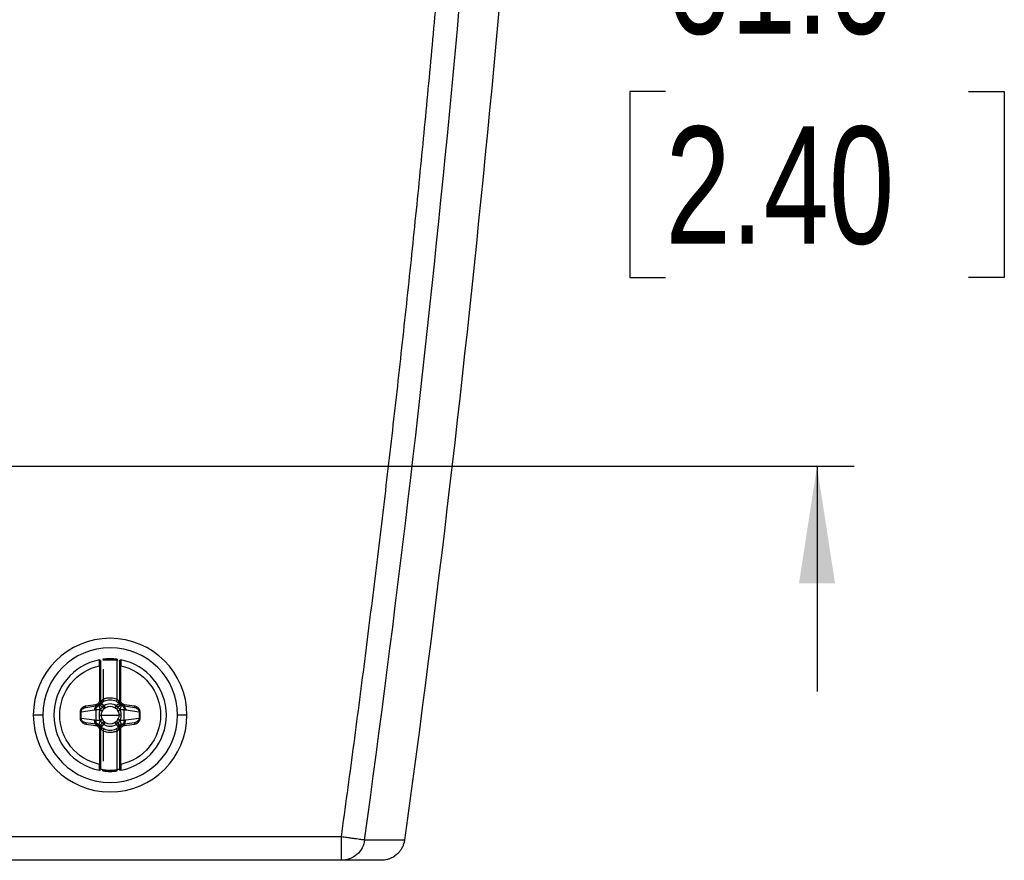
# Model space of a CAD drawing. Header units: millimetres. Extents: x 0 to 1118, y 0 to 864.
# Tile 24 of 48: x 601 to 685, y 192 to 264. Entities that reach past the tile are written whole.
import ezdxf

# ---------------------------------------------------------------- set-up
doc = ezdxf.new("R2010")
doc.units = ezdxf.units.MM
doc.layers.add('DIMENSIONS', color=140, linetype='Continuous', lineweight=25)
doc.styles.add('SLDTEXTSTYLE0', font='TXT', dxfattribs={"width": 0.75})
doc.dimstyles.new('SLDDIMSTYLE3', dxfattribs={"dimtxt": 10, "dimasz": 10, "dimexe": 0, "dimexo": 0.0625, "dimgap": 2.5, "dimtad": 0, "dimtih": 1, "dimtoh": 1, "dimdec": 1, "dimrnd": 1e-09, "dimzin": 4, "dimdsep": 46, "dimtxsty": 'SLDTEXTSTYLE0', "dimsah": 1, "dimcen": 0.09, "dimadec": 0, "dimazin": 1, "dimtfac": 1, "dimtdec": 1, "dimtmove": 0, "dimatfit": 0, "dimfxl": 0, "dimfrac": 2, "dimtolj": 1, "dimtzin": 12, "dimarcsym": 0})

# ---------------------------------------------------------------- blocks, each defined once
blk = doc.blocks.new('_D_16')
at = {"layer": 'DIMENSIONS'}
for p, q in [((668.762, 286.866), (668.762, 306.097)), ((578.018, 286.866), (671.937, 286.866)), ((655.831, 257.839), (652.785, 257.839)), ((652.785, 257.839), (652.785, 241.964)), ((681.693, 257.839), (684.739, 257.839)), ((684.739, 257.839), (684.739, 241.964)), ((652.785, 241.964), (655.831, 241.964)), ((684.739, 241.964), (681.693, 241.964)), ((575.478, 225.866), (671.937, 225.866)), ((668.762, 225.866), (668.762, 206.636))]:
    blk.add_line(p, q, dxfattribs=at)
for points in [[(668.762, 286.866), (670.3, 296.866), (667.224, 296.866)], [(668.762, 225.866), (667.224, 215.866), (670.3, 215.866)]]:
    blk.add_solid(points, dxfattribs=at)
at = {"layer": 'DIMENSIONS', "char_height": 10, "attachment_point": 1, "style": 'SLDTEXTSTYLE0'}
for s, insert in [('61.0', (655.831, 272.76)), ('2.40', (655.831, 254.854))]:
    blk.add_mtext(s, dxfattribs=dict(at, insert=insert))

msp = doc.modelspace()

# ---------------------------------------------------------------- linework, layer by layer
for p, q in [((607.846, 209.397), (607.858, 209.298)), ((609.058, 205.995), (609.058, 209.298)), ((607.558, 208.841), (607.558, 205.901)), ((607.658, 205.901), (607.658, 208.841)), ((607.858, 208.554), (607.858, 205.995)), ((609.258, 208.841), (609.258, 205.901)), ((609.358, 205.901), (609.358, 208.841)), ((607.658, 205.736), (607.658, 205.901)), ((609.258, 205.901), (609.358, 205.901)), ((609.258, 205.901), (609.258, 205.736)), ((607.121, 205.047), (605.985, 204.887)), ((606.239, 205.252), (606.39, 205.299)), ((607.223, 205.515), (606.377, 205.396)), ((606.391, 205.297), (606.377, 205.396)), ((606.391, 205.297), (607.237, 205.416)), ((607.237, 205.416), (607.223, 205.515)), ((607.237, 205.416), (607.428, 205.443)), ((607.25, 205.074), (607.25, 204.199)), ((607.641, 205.593), (607.641, 205.593)), ((607.71, 205.681), (607.698, 205.672)), ((609.246, 205.65), (609.235, 205.66)), ((609.27, 205.611), (609.27, 205.611)), ((609.489, 205.443), (609.68, 205.416)), ((609.667, 204.199), (609.667, 205.074)), ((609.68, 205.416), (609.694, 205.515)), ((609.68, 205.416), (610.526, 205.297)), ((610.54, 205.396), (609.694, 205.515)), ((610.931, 204.887), (609.796, 205.047)), ((610.526, 205.297), (610.54, 205.396)), ((610.526, 205.299), (610.678, 205.252)), ((602.708, 204.636), (601.905, 204.636)), ((605.985, 204.887), (605.895, 204.887)), ((605.895, 204.887), (605.895, 204.385)), ((605.985, 204.385), (605.985, 204.887)), ((605.985, 204.385), (607.121, 204.226)), ((607.702, 204.636), (608.458, 204.636)), ((608.458, 204.636), (609.215, 204.636)), ((609.796, 204.226), (610.931, 204.385)), ((610.931, 204.887), (610.931, 204.385)), ((610.931, 204.385), (611.022, 204.385)), ((611.022, 204.385), (611.022, 204.887)), ((615.011, 204.636), (614.208, 204.636)), ((606.39, 203.974), (606.239, 204.021)), ((606.391, 203.976), (606.377, 203.877)), ((606.377, 203.877), (607.223, 203.758)), ((607.237, 203.857), (606.391, 203.976)), ((607.237, 203.857), (607.223, 203.758)), ((607.428, 203.83), (607.237, 203.857)), ((607.558, 203.371), (607.558, 200.432)), ((607.658, 203.371), (607.558, 203.371)), ((607.647, 203.662), (607.647, 203.662)), ((607.658, 203.371), (607.658, 203.537)), ((607.658, 200.432), (607.658, 203.371)), ((607.671, 203.622), (607.682, 203.612)), ((607.858, 203.278), (607.858, 200.719)), ((609.058, 199.975), (609.058, 203.278)), ((609.207, 203.592), (609.218, 203.601)), ((609.258, 203.537), (609.258, 203.371)), ((609.258, 203.371), (609.258, 200.432)), ((609.276, 203.68), (609.276, 203.679)), ((609.358, 200.432), (609.358, 203.371)), ((609.68, 203.857), (609.489, 203.83)), ((610.526, 203.976), (609.68, 203.857)), ((609.68, 203.857), (609.694, 203.758)), ((609.694, 203.758), (610.54, 203.877)), ((610.678, 204.021), (610.526, 203.974)), ((610.526, 203.976), (610.54, 203.877)), ((609.071, 199.876), (609.058, 199.975)), ((628.188, 194.248), (599.582, 194.248)), ((628.188, 192.834), (628.188, 194.248)), ((633.573, 193.975), (630.166, 193.975)), ((628.188, 192.248), (628.188, 192.834)), ((628.188, 192.248), (599.53, 192.248)), ((631.589, 192.248), (628.188, 192.248))]:
    msp.add_line(p, q)
at = {"flags": 128}
msp.add_lwpolyline([(607.933, 203.837), (607.949, 203.862), (607.965, 203.886), (607.98, 203.909), (607.995, 203.932), (608.01, 203.954), (608.023, 203.975), (608.036, 203.995), (608.049, 204.013)], dxfattribs=at)
for centre, radius, start, end in [((608.458, 204.636), 6.553, 0, 180), ((608.458, 204.636), 5.75, 0, 180), ((608.458, 204.636), 4.8, 101.03971, 180), ((608.458, 204.636), 4.8, 82.66563, 97.33437), ((608.458, 204.636), 4.8, 0, 78.96029), ((608.458, 204.636), 1.285, 66.17222, 113.82504), ((607.497, 205.073), 0.377, 100.54116, 183.93083), ((604.483, 199.257), 6.587, 59.83428, 62.00771), ((608.458, 204.636), 0.746, 56.66652, 123.04078), ((612.433, 199.257), 6.587, 117.99226, 120.1657), ((608.458, 204.636), 6.553, 180, 0), ((608.458, 204.636), 5.75, 180, 0), ((608.458, 204.636), 4.8, 180, 258.96029), ((604.483, 210.015), 6.587, 297.99226, 300.1657), ((612.433, 210.015), 6.587, 239.83428, 242.00771), ((608.458, 204.636), 4.8, 281.03971, 0), ((609.42, 204.2), 0.377, 280.54116, 3.93083), ((608.458, 204.636), 1.285, 246.17295, 293.82524), ((608.458, 204.636), 0.746, 236.66652, 303.04078), ((608.458, 204.636), 4.8, 262.66563, 277.33437)]:
    msp.add_arc(centre, radius, start, end)
for points, knots in [([(645.268, 314.975), (644.137, 294.739), (642.596, 274.528), (638.697, 234.181), (636.339, 214.054), (633.573, 193.975)], [0, 0, 0, 0, 0.5, 0.5, 1, 1, 1, 1]), ([(628.188, 194.248), (628.359, 195.497), (628.702, 197.994), (629.204, 201.741), (629.698, 205.488), (630.181, 209.237), (630.656, 212.987), (631.121, 216.737), (631.576, 220.489), (632.022, 224.242), (632.458, 227.995), (632.885, 231.749), (633.302, 235.505), (633.709, 239.261), (634.108, 243.018), (634.496, 246.776), (634.876, 250.535), (635.245, 254.295), (635.605, 258.056), (635.956, 261.818), (636.297, 265.581), (636.629, 269.345), (636.951, 273.109), (637.263, 276.875), (637.567, 280.642), (637.86, 284.409), (638.144, 288.177), (638.419, 291.947), (638.684, 295.717), (638.939, 299.488), (639.185, 303.261), (639.422, 307.034), (639.572, 309.55), (639.647, 310.808)], [0, 0, 0, 0, 0.0322728, 0.0645426, 0.0968097, 0.1290742, 0.1613364, 0.1935963, 0.2258544, 0.2581107, 0.2903655, 0.3226189, 0.3548712, 0.3871226, 0.4193733, 0.4516235, 0.4838734, 0.5161232, 0.5483732, 0.5806234, 0.6128742, 0.6451257, 0.6773782, 0.7096318, 0.7418868, 0.7741433, 0.8064016, 0.8386618, 0.8709243, 0.9031891, 0.9354565, 0.9677268, 1, 1, 1, 1]), ([(607.539, 209.347), (607.568, 209.353), (607.599, 209.345), (607.645, 209.308), (607.658, 209.279), (607.658, 209.249)], [0, 0, 0, 0, 0.5, 0.5, 1, 1, 1, 1]), ([(607.558, 208.841), (607.557, 208.863), (607.556, 208.906), (607.553, 208.968), (607.551, 209.025), (607.549, 209.077), (607.547, 209.123), (607.546, 209.165), (607.544, 209.222), (607.541, 209.286), (607.54, 209.338), (607.539, 209.344), (607.539, 209.347)], [0, 0, 0, 0, 0.08321, 0.162752, 0.23862, 0.310809, 0.379318, 0.444147, 0.505297, 0.673596, 0.838421, 1, 1, 1, 1]), ([(607.658, 208.841), (607.658, 208.947), (607.658, 209.053), (607.658, 209.204), (607.658, 209.249), (607.658, 209.249)], [0, 0, 0, 0, 0.5, 0.5, 1, 1, 1, 1]), ([(609.058, 209.298), (608.992, 209.306), (608.859, 209.321), (608.659, 209.333), (608.458, 209.338), (608.258, 209.333), (608.058, 209.321), (607.925, 209.306), (607.858, 209.298)], [0, 0, 0, 0, 0.167175, 0.33374, 0.5, 0.66626, 0.832825, 1, 1, 1, 1]), ([(609.071, 209.397), (609.071, 209.397), (609.07, 209.386), (609.065, 209.347), (609.061, 209.32), (609.058, 209.298)], [0, 0, 0, 0, 0.5, 0.5, 1, 1, 1, 1]), ([(609.258, 209.249), (609.258, 209.279), (609.272, 209.308), (609.317, 209.345), (609.349, 209.353), (609.378, 209.347)], [0, 0, 0, 0, 0.5, 0.5, 1, 1, 1, 1]), ([(609.258, 209.249), (609.258, 209.249), (609.258, 209.204), (609.258, 209.053), (609.258, 208.947), (609.258, 208.841)], [0, 0, 0, 0, 0.5, 0.5, 1, 1, 1, 1]), ([(609.378, 209.347), (609.377, 209.347), (609.377, 209.345), (609.377, 209.332), (609.376, 209.312), (609.375, 209.283), (609.374, 209.246), (609.372, 209.191), (609.369, 209.107), (609.364, 208.985), (609.36, 208.891), (609.358, 208.841)], [0, 0, 0, 0, 0.080565, 0.161919, 0.244095, 0.327122, 0.411028, 0.495836, 0.643959, 0.812033, 1, 1, 1, 1]), ([(607.558, 200.432), (606.596, 200.638), (605.733, 201.167), (604.496, 202.698), (604.158, 203.652), (604.158, 205.62), (604.496, 206.575), (605.733, 208.105), (606.596, 208.635), (607.558, 208.841)], [0, 0, 0, 0, 0.25, 0.25, 0.5, 0.5, 0.75, 0.75, 1, 1, 1, 1]), ([(607.558, 208.841), (607.583, 208.841), (607.611, 208.841), (607.649, 208.841), (607.658, 208.841), (607.658, 208.841)], [0, 0, 0, 0, 0.5, 0.5, 1, 1, 1, 1]), ([(609.258, 208.841), (609.258, 208.841), (609.267, 208.841), (609.306, 208.841), (609.334, 208.841), (609.358, 208.841)], [0, 0, 0, 0, 0.5, 0.5, 1, 1, 1, 1]), ([(609.358, 208.841), (610.321, 208.635), (611.183, 208.105), (612.421, 206.575), (612.758, 205.62), (612.758, 203.652), (612.421, 202.698), (611.183, 201.167), (610.321, 200.638), (609.358, 200.432)], [0, 0, 0, 0, 0.25, 0.25, 0.5, 0.5, 0.75, 0.75, 1, 1, 1, 1]), ([(607.558, 205.901), (607.558, 205.808), (607.524, 205.715), (607.402, 205.575), (607.315, 205.528), (607.223, 205.515)], [0, 0, 0, 0, 0.5, 0.5, 1, 1, 1, 1]), ([(607.658, 205.901), (607.657, 205.878), (607.655, 205.831), (607.64, 205.762), (607.615, 205.696), (607.582, 205.635), (607.54, 205.579), (607.49, 205.529), (607.433, 205.487), (607.372, 205.454), (607.306, 205.429), (607.26, 205.42), (607.237, 205.416)], [0, 0, 0, 0, 0.1002221, 0.2002911, 0.3002459, 0.4001253, 0.4999683, 0.5998138, 0.6997008, 0.7996683, 0.8997551, 1, 1, 1, 1]), ([(607.658, 205.901), (607.658, 205.901), (607.649, 205.901), (607.61, 205.901), (607.582, 205.901), (607.558, 205.901)], [0, 0, 0, 0, 0.5, 0.5, 1, 1, 1, 1]), ([(607.693, 205.669), (607.712, 205.682), (607.725, 205.705), (607.733, 205.763), (607.728, 205.798), (607.716, 205.829)], [0, 0, 0, 0, 0.5, 0.5, 1, 1, 1, 1]), ([(607.693, 205.669), (607.705, 205.677), (607.728, 205.694), (607.767, 205.72), (607.814, 205.749), (607.871, 205.78), (607.917, 205.801), (607.939, 205.812)], [0, 0, 0, 0, 0.177982, 0.353743, 0.527652, 0.762772, 1, 1, 1, 1]), ([(607.858, 205.995), (607.897, 206.011), (607.973, 206.042), (608.091, 206.077), (608.212, 206.103), (608.334, 206.118), (608.486, 206.124), (608.664, 206.112), (608.867, 206.071), (608.994, 206.02), (609.058, 205.995)], [0, 0, 0, 0, 0.100657, 0.200297, 0.29962, 0.399329, 0.500123, 0.667197, 0.832734, 1, 1, 1, 1]), ([(607.939, 205.812), (607.939, 205.812), (607.931, 205.83), (607.9, 205.901), (607.877, 205.952), (607.858, 205.995)], [0, 0, 0, 0, 0.5, 0.5, 1, 1, 1, 1]), ([(609.058, 205.995), (609.039, 205.952), (609.017, 205.901), (608.985, 205.83), (608.978, 205.812), (608.977, 205.812)], [0, 0, 0, 0, 0.5, 0.5, 1, 1, 1, 1]), ([(608.977, 205.812), (608.992, 205.805), (609.024, 205.79), (609.074, 205.765), (609.145, 205.724), (609.205, 205.683), (609.239, 205.657), (609.248, 205.65)], [0, 0, 0, 0, 0.135654, 0.293465, 0.474264, 0.863534, 1, 1, 1, 1]), ([(609.248, 205.65), (609.228, 205.666), (609.214, 205.69), (609.203, 205.748), (609.206, 205.779), (609.215, 205.808)], [0, 0, 0, 0, 0.5, 0.5, 1, 1, 1, 1]), ([(609.68, 205.416), (609.657, 205.42), (609.611, 205.429), (609.545, 205.454), (609.483, 205.487), (609.427, 205.529), (609.353, 205.603), (609.28, 205.724), (609.259, 205.841), (609.258, 205.9), (609.258, 205.901)], [0, 0, 0, 0, 0.10043, 0.20071, 0.30088, 0.400978, 0.501043, 0.747197, 0.993978, 1, 1, 1, 1]), ([(609.694, 205.515), (609.602, 205.528), (609.515, 205.575), (609.393, 205.715), (609.358, 205.808), (609.358, 205.901)], [0, 0, 0, 0, 0.5, 0.5, 1, 1, 1, 1]), ([(606.377, 205.396), (606.35, 205.391), (606.299, 205.382), (606.226, 205.356), (606.159, 205.323), (606.099, 205.284), (606.048, 205.24), (606.003, 205.191), (605.967, 205.14), (605.939, 205.088), (605.918, 205.036), (605.904, 204.985), (605.896, 204.935), (605.895, 204.903), (605.895, 204.887)], [0, 0, 0, 0, 0.104916, 0.205926, 0.303004, 0.396206, 0.485501, 0.570922, 0.652393, 0.729926, 0.803479, 0.873053, 0.938604, 1, 1, 1, 1]), ([(605.985, 204.887), (605.986, 204.99), (606.034, 205.09), (606.185, 205.236), (606.286, 205.282), (606.391, 205.297)], [0, 0, 0, 0, 0.5, 0.5, 1, 1, 1, 1]), ([(607.25, 205.074), (607.249, 205.096), (607.249, 205.136), (607.263, 205.214), (607.292, 205.288), (607.338, 205.354), (607.381, 205.396), (607.432, 205.432), (607.47, 205.447), (607.491, 205.455)], [0, 0, 0, 0, 0.130826, 0.235825, 0.47108, 0.603467, 0.735804, 0.85261, 1, 1, 1, 1]), ([(607.575, 205.074), (607.506, 205.074), (607.439, 205.074), (607.325, 205.074), (607.279, 205.074), (607.25, 205.074)], [0, 0, 0, 0, 0.5, 0.5, 1, 1, 1, 1]), ([(607.491, 205.455), (607.509, 205.462), (607.545, 205.476), (607.574, 205.501), (607.588, 205.513)], [0, 0, 0, 0, 0.507, 1, 1, 1, 1]), ([(607.491, 205.455), (607.492, 205.454), (607.492, 205.452), (607.495, 205.441), (607.501, 205.423), (607.51, 205.396), (607.522, 205.358), (607.538, 205.31), (607.555, 205.254), (607.576, 205.189), (607.59, 205.144), (607.598, 205.119)], [0, 0, 0, 0, 0.092239, 0.184572, 0.28143, 0.385977, 0.500101, 0.61655, 0.750057, 0.861085, 1, 1, 1, 1]), ([(607.575, 205.074), (607.564, 205.031), (607.545, 204.951), (607.527, 204.837), (607.517, 204.734), (607.516, 204.669), (607.516, 204.636)], [0, 0, 0, 0, 0.299652, 0.55453, 0.781678, 1, 1, 1, 1]), ([(607.588, 205.513), (607.599, 205.525), (607.62, 205.549), (607.634, 205.578), (607.641, 205.593)], [0, 0, 0, 0, 0.49734, 1, 1, 1, 1]), ([(607.588, 205.513), (607.59, 205.511), (607.609, 205.492), (607.685, 205.415), (607.741, 205.359), (607.796, 205.303)], [0, 0, 0, 0, 0.5, 0.5, 1, 1, 1, 1]), ([(607.796, 205.303), (607.782, 205.288), (607.75, 205.258), (607.709, 205.219), (607.656, 205.174), (607.622, 205.141), (607.598, 205.119)], [0, 0, 0, 0, 0.230367, 0.480028, 0.633695, 1, 1, 1, 1]), ([(607.622, 205.592), (607.629, 205.607), (607.643, 205.637), (607.656, 205.685), (607.658, 205.719), (607.658, 205.736)], [0, 0, 0, 0, 0.323707, 0.656853, 1, 1, 1, 1]), ([(607.669, 205.736), (607.668, 205.729), (607.664, 205.703), (607.654, 205.664), (607.638, 205.623), (607.627, 205.602), (607.622, 205.592)], [0, 0, 0, 0, 0.152184, 0.530321, 0.785824, 1, 1, 1, 1]), ([(607.917, 205.43), (607.844, 205.479), (607.774, 205.521), (607.673, 205.577), (607.643, 205.592), (607.641, 205.593)], [0, 0, 0, 0, 0.5, 0.5, 1, 1, 1, 1]), ([(607.642, 205.619), (607.645, 205.622), (607.65, 205.629), (607.657, 205.636), (607.661, 205.64)], [0, 0, 0, 0, 0.509187, 1, 1, 1, 1]), ([(607.71, 205.681), (607.711, 205.68), (607.713, 205.678), (607.725, 205.665), (607.746, 205.644), (607.782, 205.607), (607.844, 205.543), (607.903, 205.476), (607.937, 205.438)], [0, 0, 0, 0, 0.111026, 0.230944, 0.359666, 0.497271, 0.712512, 1, 1, 1, 1]), ([(607.917, 205.43), (607.896, 205.407), (607.856, 205.364), (607.815, 205.322), (607.796, 205.303)], [0, 0, 0, 0, 0.536732, 1, 1, 1, 1]), ([(608.984, 205.436), (608.83, 205.537), (608.646, 205.593), (608.276, 205.594), (608.092, 205.539), (607.937, 205.438)], [0, 0, 0, 0, 0.5, 0.5, 1, 1, 1, 1]), ([(608.984, 205.436), (608.999, 205.451), (609.027, 205.478), (609.066, 205.515), (609.098, 205.544), (609.124, 205.567), (609.144, 205.585), (609.18, 205.616), (609.223, 205.651), (609.231, 205.657), (609.235, 205.66)], [0, 0, 0, 0, 0.116826, 0.221027, 0.312349, 0.390766, 0.456277, 0.508858, 0.774523, 1, 1, 1, 1]), ([(608.996, 205.433), (609.067, 205.487), (609.136, 205.534), (609.237, 205.595), (609.268, 205.61), (609.27, 205.611)], [0, 0, 0, 0, 0.5, 0.5, 1, 1, 1, 1]), ([(609.12, 205.303), (609.101, 205.323), (609.069, 205.355), (609.027, 205.398), (609.006, 205.423), (608.996, 205.433)], [0, 0, 0, 0, 0.4586665, 0.7605538, 1, 1, 1, 1]), ([(609.329, 205.513), (609.327, 205.511), (609.307, 205.491), (609.23, 205.414), (609.175, 205.358), (609.12, 205.303)], [0, 0, 0, 0, 0.5, 0.5, 1, 1, 1, 1]), ([(609.319, 205.119), (609.302, 205.134), (609.267, 205.167), (609.2, 205.227), (609.151, 205.273), (609.12, 205.303)], [0, 0, 0, 0, 0.255023, 0.528662, 1, 1, 1, 1]), ([(609.288, 205.606), (609.282, 205.619), (609.269, 205.647), (609.257, 205.691), (609.252, 205.721), (609.249, 205.736)], [0, 0, 0, 0, 0.3233, 0.659901, 1, 1, 1, 1]), ([(609.258, 205.736), (609.258, 205.735), (609.258, 205.712), (609.263, 205.667), (609.28, 205.626), (609.288, 205.606)], [0, 0, 0, 0, 0.019293, 0.51972, 1, 1, 1, 1]), ([(609.26, 205.639), (609.263, 205.637), (609.268, 205.631), (609.273, 205.626), (609.275, 205.623)], [0, 0, 0, 0, 0.465235, 1, 1, 1, 1]), ([(609.27, 205.611), (609.277, 205.592), (609.29, 205.556), (609.316, 205.528), (609.329, 205.513)], [0, 0, 0, 0, 0.5061076, 1, 1, 1, 1]), ([(609.319, 205.119), (609.324, 205.136), (609.335, 205.168), (609.348, 205.212), (609.364, 205.26), (609.379, 205.31), (609.398, 205.368), (609.413, 205.416), (609.424, 205.448), (609.425, 205.453), (609.425, 205.455)], [0, 0, 0, 0, 0.095827, 0.179251, 0.250284, 0.383821, 0.500387, 0.684925, 0.846606, 1, 1, 1, 1]), ([(609.329, 205.513), (609.343, 205.501), (609.372, 205.476), (609.407, 205.462), (609.425, 205.455)], [0, 0, 0, 0, 0.4928187, 1, 1, 1, 1]), ([(609.667, 205.074), (609.638, 205.074), (609.592, 205.074), (609.478, 205.074), (609.411, 205.074), (609.342, 205.074)], [0, 0, 0, 0, 0.5, 0.5, 1, 1, 1, 1]), ([(609.401, 204.636), (609.401, 204.669), (609.399, 204.736), (609.389, 204.839), (609.372, 204.953), (609.352, 205.031), (609.342, 205.074)], [0, 0, 0, 0, 0.2209442, 0.4509199, 0.7038917, 1, 1, 1, 1]), ([(609.425, 205.455), (609.441, 205.449), (609.47, 205.438), (609.517, 205.41), (609.564, 205.371), (609.618, 205.301), (609.652, 205.223), (609.667, 205.14), (609.667, 205.098), (609.667, 205.074)], [0, 0, 0, 0, 0.108447, 0.199934, 0.350086, 0.500235, 0.749799, 0.860378, 1, 1, 1, 1]), ([(609.489, 205.443), (609.575, 205.431), (609.656, 205.383), (609.768, 205.239), (609.798, 205.143), (609.796, 205.047)], [0, 0, 0, 0, 0.5, 0.5, 1, 1, 1, 1]), ([(610.526, 205.297), (610.631, 205.282), (610.732, 205.236), (610.883, 205.09), (610.931, 204.99), (610.931, 204.887)], [0, 0, 0, 0, 0.5, 0.5, 1, 1, 1, 1]), ([(611.022, 204.887), (611.021, 204.908), (611.019, 204.952), (611.005, 205.02), (610.978, 205.09), (610.939, 205.159), (610.885, 205.225), (610.817, 205.285), (610.736, 205.336), (610.643, 205.376), (610.575, 205.389), (610.54, 205.396)], [0, 0, 0, 0, 0.082999, 0.173132, 0.270354, 0.374602, 0.485815, 0.60395, 0.728998, 0.860991, 1, 1, 1, 1]), ([(605.895, 204.385), (605.895, 204.364), (605.897, 204.32), (605.912, 204.253), (605.938, 204.183), (605.978, 204.114), (606.032, 204.047), (606.1, 203.987), (606.181, 203.936), (606.274, 203.896), (606.342, 203.883), (606.377, 203.877)], [0, 0, 0, 0, 0.082999, 0.173132, 0.270354, 0.374602, 0.485815, 0.60395, 0.728998, 0.860991, 1, 1, 1, 1]), ([(605.985, 204.385), (605.978, 204.385), (605.966, 204.385), (605.934, 204.385), (605.914, 204.385), (605.895, 204.385)], [0, 0, 0, 0, 0.5, 0.5, 1, 1, 1, 1]), ([(606.391, 203.976), (606.286, 203.99), (606.185, 204.037), (606.034, 204.182), (605.986, 204.283), (605.985, 204.385)], [0, 0, 0, 0, 0.5, 0.5, 1, 1, 1, 1]), ([(607.428, 203.83), (607.342, 203.842), (607.261, 203.89), (607.149, 204.034), (607.119, 204.13), (607.121, 204.226)], [0, 0, 0, 0, 0.5, 0.5, 1, 1, 1, 1]), ([(607.491, 203.817), (607.476, 203.823), (607.447, 203.834), (607.4, 203.862), (607.353, 203.902), (607.298, 203.971), (607.265, 204.05), (607.249, 204.132), (607.25, 204.175), (607.25, 204.199)], [0, 0, 0, 0, 0.108448, 0.199934, 0.350086, 0.500235, 0.749799, 0.860378, 1, 1, 1, 1]), ([(607.25, 204.199), (607.279, 204.199), (607.325, 204.199), (607.439, 204.199), (607.506, 204.199), (607.575, 204.199)], [0, 0, 0, 0, 0.5, 0.5, 1, 1, 1, 1]), ([(607.598, 204.154), (607.592, 204.137), (607.582, 204.104), (607.568, 204.061), (607.553, 204.013), (607.538, 203.963), (607.519, 203.905), (607.504, 203.857), (607.493, 203.824), (607.492, 203.82), (607.491, 203.817)], [0, 0, 0, 0, 0.095827, 0.179251, 0.250284, 0.383821, 0.500387, 0.684925, 0.846606, 1, 1, 1, 1]), ([(607.516, 204.636), (607.516, 204.604), (607.517, 204.537), (607.528, 204.434), (607.545, 204.32), (607.565, 204.241), (607.575, 204.199)], [0, 0, 0, 0, 0.220944, 0.45092, 0.703892, 1, 1, 1, 1]), ([(607.598, 204.154), (607.615, 204.138), (607.65, 204.106), (607.717, 204.046), (607.766, 203.999), (607.796, 203.97)], [0, 0, 0, 0, 0.255023, 0.528662, 1, 1, 1, 1]), ([(609.12, 203.97), (609.135, 203.984), (609.166, 204.014), (609.208, 204.054), (609.261, 204.099), (609.295, 204.131), (609.319, 204.154)], [0, 0, 0, 0, 0.230367, 0.480028, 0.633695, 1, 1, 1, 1]), ([(609.425, 203.817), (609.425, 203.818), (609.425, 203.82), (609.421, 203.831), (609.415, 203.85), (609.406, 203.877), (609.395, 203.914), (609.379, 203.963), (609.362, 204.019), (609.341, 204.084), (609.327, 204.129), (609.319, 204.154)], [0, 0, 0, 0, 0.092239, 0.184572, 0.28143, 0.385977, 0.500102, 0.61655, 0.750057, 0.861085, 1, 1, 1, 1]), ([(609.342, 204.199), (609.352, 204.242), (609.372, 204.321), (609.389, 204.435), (609.399, 204.538), (609.401, 204.604), (609.401, 204.636)], [0, 0, 0, 0, 0.299652, 0.55453, 0.781678, 1, 1, 1, 1]), ([(609.342, 204.199), (609.411, 204.199), (609.478, 204.199), (609.592, 204.199), (609.638, 204.199), (609.667, 204.199)], [0, 0, 0, 0, 0.5, 0.5, 1, 1, 1, 1]), ([(609.667, 204.199), (609.667, 204.176), (609.667, 204.136), (609.654, 204.058), (609.625, 203.985), (609.579, 203.919), (609.536, 203.877), (609.485, 203.841), (609.447, 203.826), (609.425, 203.817)], [0, 0, 0, 0, 0.130826, 0.235825, 0.47108, 0.603467, 0.735804, 0.85261, 1, 1, 1, 1]), ([(610.931, 204.385), (610.931, 204.283), (610.883, 204.182), (610.732, 204.037), (610.631, 203.99), (610.526, 203.976)], [0, 0, 0, 0, 0.5, 0.5, 1, 1, 1, 1]), ([(610.54, 203.877), (610.566, 203.881), (610.618, 203.89), (610.691, 203.916), (610.758, 203.949), (610.817, 203.989), (610.869, 204.033), (610.913, 204.081), (610.95, 204.132), (610.978, 204.184), (610.999, 204.237), (611.013, 204.288), (611.021, 204.338), (611.022, 204.37), (611.022, 204.385)], [0, 0, 0, 0, 0.1049156, 0.2059255, 0.3030038, 0.3962063, 0.485501, 0.5709222, 0.6523928, 0.7299257, 0.8034791, 0.8730535, 0.9386044, 1, 1, 1, 1]), ([(610.931, 204.887), (610.939, 204.887), (610.951, 204.887), (610.983, 204.887), (611.003, 204.887), (611.022, 204.887)], [0, 0, 0, 0, 0.5, 0.5, 1, 1, 1, 1]), ([(607.223, 203.758), (607.315, 203.745), (607.402, 203.698), (607.524, 203.557), (607.558, 203.464), (607.558, 203.371)], [0, 0, 0, 0, 0.5, 0.5, 1, 1, 1, 1]), ([(607.237, 203.857), (607.26, 203.852), (607.306, 203.844), (607.372, 203.819), (607.433, 203.786), (607.49, 203.744), (607.54, 203.694), (607.582, 203.638), (607.615, 203.576), (607.64, 203.51), (607.655, 203.442), (607.657, 203.395), (607.658, 203.371)], [0, 0, 0, 0, 0.100222, 0.200291, 0.300246, 0.400125, 0.499968, 0.599814, 0.699701, 0.799668, 0.899755, 1, 1, 1, 1]), ([(607.588, 203.759), (607.574, 203.772), (607.545, 203.797), (607.509, 203.811), (607.491, 203.817)], [0, 0, 0, 0, 0.492809, 1, 1, 1, 1]), ([(607.588, 203.759), (607.59, 203.761), (607.61, 203.781), (607.686, 203.859), (607.742, 203.915), (607.796, 203.97)], [0, 0, 0, 0, 0.5, 0.5, 1, 1, 1, 1]), ([(607.647, 203.662), (607.64, 203.68), (607.626, 203.716), (607.601, 203.745), (607.588, 203.759)], [0, 0, 0, 0, 0.5061076, 1, 1, 1, 1]), ([(607.658, 203.537), (607.657, 203.56), (607.654, 203.605), (607.637, 203.647), (607.629, 203.667)], [0, 0, 0, 0, 0.510477, 1, 1, 1, 1]), ([(607.629, 203.667), (607.635, 203.653), (607.647, 203.626), (607.66, 203.582), (607.665, 203.552), (607.668, 203.537)], [0, 0, 0, 0, 0.323353, 0.659953, 1, 1, 1, 1]), ([(607.656, 203.633), (607.654, 203.636), (607.648, 203.642), (607.644, 203.647), (607.642, 203.65)], [0, 0, 0, 0, 0.470857, 1, 1, 1, 1]), ([(607.92, 203.839), (607.85, 203.785), (607.781, 203.739), (607.68, 203.678), (607.649, 203.663), (607.647, 203.662)], [0, 0, 0, 0, 0.5, 0.5, 1, 1, 1, 1]), ([(607.669, 203.623), (607.689, 203.607), (607.703, 203.582), (607.714, 203.525), (607.711, 203.493), (607.702, 203.465)], [0, 0, 0, 0, 0.5, 0.5, 1, 1, 1, 1]), ([(607.939, 203.461), (607.924, 203.468), (607.892, 203.482), (607.843, 203.508), (607.772, 203.549), (607.711, 203.59), (607.677, 203.616), (607.669, 203.623)], [0, 0, 0, 0, 0.1356213, 0.2934286, 0.4742533, 0.863571, 1, 1, 1, 1]), ([(607.933, 203.837), (607.918, 203.822), (607.889, 203.794), (607.851, 203.758), (607.819, 203.728), (607.793, 203.705), (607.773, 203.688), (607.736, 203.656), (607.694, 203.622), (607.686, 203.615), (607.682, 203.612)], [0, 0, 0, 0, 0.116826, 0.221027, 0.312349, 0.390766, 0.456277, 0.508858, 0.774523, 1, 1, 1, 1]), ([(607.796, 203.97), (607.816, 203.95), (607.848, 203.917), (607.889, 203.874), (607.911, 203.85), (607.92, 203.839)], [0, 0, 0, 0, 0.4586665, 0.7605533, 1, 1, 1, 1]), ([(607.858, 203.278), (607.877, 203.321), (607.9, 203.372), (607.931, 203.443), (607.939, 203.461), (607.939, 203.461)], [0, 0, 0, 0, 0.5, 0.5, 1, 1, 1, 1]), ([(609.058, 203.278), (609.02, 203.262), (608.944, 203.23), (608.825, 203.195), (608.705, 203.17), (608.582, 203.155), (608.431, 203.148), (608.253, 203.161), (608.05, 203.202), (607.922, 203.253), (607.858, 203.278)], [0, 0, 0, 0, 0.100657, 0.200297, 0.29962, 0.399329, 0.500123, 0.667197, 0.832734, 1, 1, 1, 1]), ([(607.933, 203.837), (608.087, 203.735), (608.271, 203.68), (608.641, 203.679), (608.825, 203.733), (608.98, 203.834)], [0, 0, 0, 0, 0.5, 0.5, 1, 1, 1, 1]), ([(609.223, 203.604), (609.212, 203.595), (609.189, 203.579), (609.15, 203.553), (609.103, 203.524), (609.045, 203.492), (609, 203.471), (608.977, 203.461)], [0, 0, 0, 0, 0.177981, 0.353741, 0.527649, 0.76276, 1, 1, 1, 1]), ([(608.977, 203.461), (608.977, 203.461), (608.985, 203.443), (609.017, 203.372), (609.039, 203.321), (609.058, 203.278)], [0, 0, 0, 0, 0.5, 0.5, 1, 1, 1, 1]), ([(609.207, 203.592), (609.206, 203.593), (609.204, 203.595), (609.191, 203.608), (609.17, 203.629), (609.134, 203.665), (609.073, 203.73), (609.014, 203.796), (608.98, 203.834)], [0, 0, 0, 0, 0.111026, 0.230944, 0.359666, 0.497271, 0.712512, 1, 1, 1, 1]), ([(609, 203.843), (609.021, 203.866), (609.061, 203.908), (609.101, 203.95), (609.12, 203.97)], [0, 0, 0, 0, 0.536732, 1, 1, 1, 1]), ([(609, 203.843), (609.073, 203.794), (609.142, 203.752), (609.243, 203.695), (609.274, 203.681), (609.276, 203.68)], [0, 0, 0, 0, 0.5, 0.5, 1, 1, 1, 1]), ([(609.329, 203.759), (609.327, 203.761), (609.308, 203.781), (609.231, 203.858), (609.176, 203.914), (609.12, 203.97)], [0, 0, 0, 0, 0.5, 0.5, 1, 1, 1, 1]), ([(609.223, 203.604), (609.205, 203.59), (609.192, 203.567), (609.183, 203.509), (609.189, 203.475), (609.2, 203.443)], [0, 0, 0, 0, 0.5, 0.5, 1, 1, 1, 1]), ([(609.247, 203.537), (609.249, 203.544), (609.253, 203.57), (609.263, 203.609), (609.278, 203.649), (609.29, 203.67), (609.295, 203.68)], [0, 0, 0, 0, 0.152184, 0.530322, 0.785831, 1, 1, 1, 1]), ([(609.274, 203.654), (609.272, 203.65), (609.266, 203.644), (609.259, 203.636), (609.256, 203.633)], [0, 0, 0, 0, 0.509187, 1, 1, 1, 1]), ([(609.258, 203.371), (609.258, 203.373), (609.258, 203.413), (609.269, 203.492), (609.31, 203.601), (609.376, 203.698), (609.463, 203.775), (609.566, 203.833), (609.642, 203.849), (609.68, 203.857)], [0, 0, 0, 0, 0.0060181, 0.1719518, 0.3375412, 0.5029634, 0.6683957, 0.8340156, 1, 1, 1, 1]), ([(609.295, 203.68), (609.289, 203.669), (609.278, 203.647), (609.264, 203.601), (609.258, 203.563), (609.258, 203.537), (609.258, 203.537)], [0, 0, 0, 0, 0.24212, 0.489491, 0.98262, 1, 1, 1, 1]), ([(609.258, 203.371), (609.258, 203.371), (609.268, 203.371), (609.307, 203.371), (609.335, 203.371), (609.358, 203.371)], [0, 0, 0, 0, 0.5, 0.5, 1, 1, 1, 1]), ([(609.329, 203.759), (609.318, 203.748), (609.296, 203.724), (609.283, 203.694), (609.276, 203.68)], [0, 0, 0, 0, 0.4973388, 1, 1, 1, 1]), ([(609.425, 203.817), (609.407, 203.811), (609.372, 203.797), (609.343, 203.772), (609.329, 203.759)], [0, 0, 0, 0, 0.50699, 1, 1, 1, 1]), ([(609.358, 203.371), (609.358, 203.464), (609.393, 203.557), (609.515, 203.698), (609.602, 203.745), (609.694, 203.758)], [0, 0, 0, 0, 0.5, 0.5, 1, 1, 1, 1]), ([(607.539, 199.925), (607.539, 199.926), (607.539, 199.928), (607.54, 199.94), (607.54, 199.961), (607.541, 199.99), (607.543, 200.027), (607.545, 200.082), (607.548, 200.166), (607.552, 200.288), (607.556, 200.382), (607.558, 200.432)], [0, 0, 0, 0, 0.080565, 0.161919, 0.244095, 0.327122, 0.411028, 0.495836, 0.643959, 0.812033, 1, 1, 1, 1]), ([(607.658, 200.023), (607.658, 199.994), (607.645, 199.965), (607.599, 199.927), (607.568, 199.919), (607.539, 199.925)], [0, 0, 0, 0, 0.5, 0.5, 1, 1, 1, 1]), ([(607.658, 200.432), (607.658, 200.432), (607.649, 200.432), (607.611, 200.432), (607.583, 200.432), (607.558, 200.432)], [0, 0, 0, 0, 0.5, 0.5, 1, 1, 1, 1]), ([(607.658, 200.023), (607.658, 200.023), (607.658, 200.068), (607.658, 200.22), (607.658, 200.326), (607.658, 200.432)], [0, 0, 0, 0, 0.5, 0.5, 1, 1, 1, 1]), ([(607.858, 199.975), (607.807, 199.985), (607.755, 199.997), (607.681, 200.017), (607.658, 200.023), (607.658, 200.023)], [0, 0, 0, 0, 0.5, 0.5, 1, 1, 1, 1]), ([(607.846, 199.876), (607.846, 199.876), (607.847, 199.886), (607.852, 199.925), (607.855, 199.952), (607.858, 199.975)], [0, 0, 0, 0, 0.5, 0.5, 1, 1, 1, 1]), ([(607.858, 199.975), (607.925, 199.967), (608.058, 199.952), (608.258, 199.939), (608.458, 199.935), (608.659, 199.939), (608.859, 199.952), (608.992, 199.967), (609.058, 199.975)], [0, 0, 0, 0, 0.167175, 0.33374, 0.5, 0.66626, 0.832825, 1, 1, 1, 1]), ([(609.258, 200.023), (609.258, 200.023), (609.236, 200.017), (609.162, 199.997), (609.11, 199.985), (609.058, 199.975)], [0, 0, 0, 0, 0.5, 0.5, 1, 1, 1, 1]), ([(609.258, 200.432), (609.258, 200.432), (609.269, 200.432), (609.306, 200.432), (609.332, 200.432), (609.358, 200.432)], [0, 0, 0, 0, 0.5, 0.5, 1, 1, 1, 1]), ([(609.258, 200.432), (609.258, 200.326), (609.258, 200.22), (609.258, 200.068), (609.258, 200.023), (609.258, 200.023)], [0, 0, 0, 0, 0.5, 0.5, 1, 1, 1, 1]), ([(609.378, 199.925), (609.349, 199.919), (609.317, 199.927), (609.272, 199.965), (609.258, 199.994), (609.258, 200.023)], [0, 0, 0, 0, 0.5, 0.5, 1, 1, 1, 1]), ([(609.358, 200.432), (609.359, 200.41), (609.361, 200.367), (609.364, 200.305), (609.366, 200.248), (609.368, 200.196), (609.37, 200.149), (609.371, 200.108), (609.373, 200.05), (609.375, 199.987), (609.377, 199.935), (609.377, 199.928), (609.378, 199.925)], [0, 0, 0, 0, 0.08321, 0.162752, 0.23862, 0.310809, 0.379318, 0.444147, 0.505297, 0.673596, 0.838421, 1, 1, 1, 1]), ([(630.166, 193.975), (630.164, 193.975), (630.161, 193.976), (630.14, 193.978), (630.081, 193.987), (629.937, 194.006), (629.742, 194.034), (629.482, 194.069), (629.187, 194.11), (628.895, 194.15), (628.637, 194.186), (628.413, 194.217), (628.263, 194.237), (628.188, 194.248)], [0, 0, 0, 0, 0.028416, 0.055087, 0.179348, 0.28627, 0.414984, 0.531332, 0.656056, 0.774271, 0.850056, 0.924631, 1, 1, 1, 1]), ([(630.166, 193.975), (630.136, 193.758), (630.068, 193.532), (629.844, 193.104), (629.688, 192.904), (629.312, 192.576), (629.093, 192.449), (628.639, 192.285), (628.406, 192.248), (628.188, 192.248)], [0, 0, 0, 0, 0.25, 0.25, 0.5, 0.5, 0.75, 0.75, 1, 1, 1, 1]), ([(633.573, 193.973), (633.566, 193.927), (633.551, 193.834), (633.516, 193.697), (633.472, 193.56), (633.418, 193.427), (633.354, 193.297), (633.281, 193.172), (633.198, 193.053), (633.108, 192.941), (633.011, 192.836), (632.894, 192.726), (632.747, 192.61), (632.563, 192.494), (632.351, 192.392), (632.115, 192.312), (631.859, 192.258), (631.682, 192.251), (631.592, 192.248)], [0, 0, 0, 0, 0.04896, 0.098505, 0.148508, 0.198836, 0.249351, 0.299909, 0.350369, 0.400587, 0.450427, 0.499756, 0.56921, 0.645295, 0.727391, 0.814636, 0.905934, 1, 1, 1, 1])]:
    msp.add_open_spline(points, degree=3, knots=knots)
for points in [[(630.166, 193.975), (635.514, 232.709), (639.343, 271.656), (641.641, 310.69)], [(607.716, 205.829), (607.704, 205.812), (607.694, 205.793), (607.686, 205.775)], [(607.858, 205.995), (607.803, 205.946), (607.753, 205.884), (607.716, 205.829)], [(609.215, 205.808), (609.177, 205.866), (609.121, 205.939), (609.058, 205.995)], [(609.231, 205.778), (609.226, 205.788), (609.221, 205.798), (609.215, 205.808)], [(607.25, 205.074), (607.207, 205.062), (607.164, 205.053), (607.121, 205.047)], [(607.428, 205.443), (607.451, 205.446), (607.472, 205.45), (607.491, 205.455)], [(607.598, 205.119), (607.591, 205.104), (607.583, 205.089), (607.575, 205.074)], [(607.598, 205.119), (607.68, 205.079), (607.765, 205.041), (607.826, 205.017)], [(607.622, 205.592), (607.628, 205.601), (607.634, 205.609), (607.642, 205.619)], [(607.641, 205.593), (607.636, 205.595), (607.63, 205.594), (607.622, 205.592)], [(607.71, 205.681), (607.679, 205.659), (607.655, 205.628), (607.641, 205.593)], [(607.71, 205.681), (607.68, 205.659), (607.655, 205.627), (607.641, 205.593)], [(607.669, 205.736), (607.675, 205.695), (607.665, 205.652), (607.642, 205.619)], [(607.669, 205.736), (607.662, 205.736), (607.658, 205.736), (607.658, 205.736)], [(607.661, 205.64), (607.689, 205.672), (607.699, 205.725), (607.686, 205.775)], [(607.661, 205.64), (607.669, 205.649), (607.68, 205.659), (607.693, 205.669)], [(607.686, 205.775), (607.679, 205.761), (607.674, 205.747), (607.669, 205.736)], [(607.693, 205.669), (607.699, 205.673), (607.705, 205.677), (607.71, 205.681)], [(607.702, 204.636), (607.702, 204.746), (607.739, 204.854), (607.793, 204.952)], [(607.793, 204.952), (607.805, 204.974), (607.815, 204.996), (607.826, 205.017)], [(607.796, 205.303), (607.844, 205.255), (607.889, 205.21), (607.923, 205.176)], [(607.826, 205.017), (607.854, 205.079), (607.882, 205.135), (607.923, 205.176)], [(607.937, 205.438), (607.93, 205.435), (607.924, 205.432), (607.917, 205.43)], [(608.013, 205.239), (607.99, 205.291), (607.955, 205.361), (607.917, 205.43)], [(607.923, 205.176), (607.948, 205.201), (607.979, 205.221), (608.013, 205.239)], [(608.052, 205.262), (608.021, 205.309), (607.979, 205.373), (607.937, 205.438)], [(608.013, 205.239), (608.026, 205.246), (608.039, 205.254), (608.052, 205.262)], [(608.984, 205.436), (608.941, 205.371), (608.899, 205.306), (608.868, 205.259)], [(608.868, 205.259), (608.879, 205.253), (608.89, 205.246), (608.9, 205.241)], [(608.996, 205.433), (608.958, 205.364), (608.923, 205.293), (608.9, 205.241)], [(608.9, 205.241), (608.936, 205.222), (608.968, 205.202), (608.994, 205.176)], [(608.996, 205.433), (608.992, 205.434), (608.988, 205.435), (608.984, 205.436)], [(609.12, 205.303), (609.073, 205.255), (609.028, 205.21), (608.994, 205.176)], [(608.994, 205.176), (609.035, 205.135), (609.063, 205.079), (609.091, 205.017)], [(609.091, 205.017), (609.152, 205.041), (609.237, 205.079), (609.319, 205.119)], [(609.091, 205.017), (609.101, 204.996), (609.112, 204.974), (609.123, 204.952)], [(609.123, 204.952), (609.178, 204.854), (609.215, 204.746), (609.215, 204.636)], [(609.26, 205.639), (609.229, 205.672), (609.218, 205.728), (609.231, 205.778)], [(609.249, 205.736), (609.245, 205.748), (609.239, 205.763), (609.231, 205.778)], [(609.235, 205.66), (609.239, 205.657), (609.243, 205.654), (609.248, 205.65)], [(609.235, 205.66), (609.251, 205.648), (609.264, 205.63), (609.27, 205.611)], [(609.27, 205.611), (609.263, 205.63), (609.251, 205.648), (609.235, 205.66)], [(609.275, 205.623), (609.253, 205.655), (609.244, 205.697), (609.249, 205.736)], [(609.248, 205.65), (609.253, 205.646), (609.257, 205.642), (609.26, 205.639)], [(609.258, 205.736), (609.258, 205.736), (609.255, 205.736), (609.249, 205.736)], [(609.288, 205.606), (609.28, 205.61), (609.274, 205.611), (609.27, 205.611)], [(609.275, 205.623), (609.28, 205.617), (609.284, 205.611), (609.288, 205.606)], [(609.342, 205.074), (609.334, 205.089), (609.326, 205.104), (609.319, 205.119)], [(609.425, 205.455), (609.445, 205.45), (609.466, 205.446), (609.489, 205.443)], [(609.796, 205.047), (609.753, 205.053), (609.71, 205.062), (609.667, 205.074)], [(607.121, 204.226), (607.164, 204.219), (607.207, 204.21), (607.25, 204.199)], [(607.516, 204.636), (607.586, 204.636), (607.652, 204.636), (607.702, 204.636)], [(607.575, 204.199), (607.583, 204.184), (607.591, 204.169), (607.598, 204.154)], [(607.826, 204.255), (607.765, 204.232), (607.68, 204.194), (607.598, 204.154)], [(607.793, 204.32), (607.739, 204.419), (607.702, 204.527), (607.702, 204.636)], [(607.826, 204.255), (607.815, 204.277), (607.805, 204.299), (607.793, 204.32)], [(607.923, 204.097), (607.882, 204.138), (607.854, 204.194), (607.826, 204.255)], [(609.091, 204.255), (609.063, 204.194), (609.035, 204.138), (608.994, 204.097)], [(609.123, 204.32), (609.112, 204.299), (609.101, 204.277), (609.091, 204.255)], [(609.319, 204.154), (609.237, 204.194), (609.152, 204.232), (609.091, 204.255)], [(609.215, 204.636), (609.215, 204.527), (609.178, 204.419), (609.123, 204.32)], [(609.401, 204.636), (609.331, 204.636), (609.265, 204.636), (609.215, 204.636)], [(609.319, 204.154), (609.326, 204.169), (609.334, 204.184), (609.342, 204.199)], [(609.667, 204.199), (609.71, 204.21), (609.753, 204.219), (609.796, 204.226)], [(607.491, 203.817), (607.472, 203.822), (607.451, 203.827), (607.428, 203.83)], [(607.629, 203.667), (607.637, 203.663), (607.643, 203.661), (607.647, 203.662)], [(607.642, 203.65), (607.637, 203.656), (607.633, 203.662), (607.629, 203.667)], [(607.642, 203.65), (607.663, 203.617), (607.672, 203.576), (607.668, 203.537)], [(607.647, 203.662), (607.653, 203.643), (607.666, 203.625), (607.682, 203.612)], [(607.647, 203.662), (607.653, 203.643), (607.666, 203.625), (607.682, 203.612)], [(607.669, 203.623), (607.664, 203.626), (607.66, 203.63), (607.656, 203.633)], [(607.656, 203.633), (607.688, 203.601), (607.699, 203.545), (607.686, 203.494)], [(607.658, 203.537), (607.658, 203.537), (607.661, 203.537), (607.668, 203.537)], [(607.668, 203.537), (607.672, 203.524), (607.678, 203.509), (607.686, 203.494)], [(607.682, 203.612), (607.678, 203.615), (607.674, 203.619), (607.669, 203.623)], [(607.686, 203.494), (607.69, 203.484), (607.696, 203.474), (607.702, 203.465)], [(607.702, 203.465), (607.739, 203.407), (607.795, 203.334), (607.858, 203.278)], [(607.796, 203.97), (607.844, 204.018), (607.889, 204.063), (607.923, 204.097)], [(607.92, 203.839), (607.958, 203.909), (607.993, 203.979), (608.016, 204.032)], [(607.92, 203.839), (607.925, 203.839), (607.929, 203.838), (607.933, 203.837)], [(608.016, 204.032), (607.981, 204.05), (607.949, 204.071), (607.923, 204.097)], [(608.049, 204.013), (608.038, 204.02), (608.027, 204.026), (608.016, 204.032)], [(608.904, 204.034), (608.891, 204.027), (608.878, 204.019), (608.865, 204.011)], [(608.865, 204.011), (608.896, 203.964), (608.938, 203.9), (608.98, 203.834)], [(608.994, 204.097), (608.969, 204.072), (608.938, 204.052), (608.904, 204.034)], [(608.904, 204.034), (608.927, 203.981), (608.962, 203.912), (609, 203.843)], [(608.98, 203.834), (608.987, 203.837), (608.993, 203.84), (609, 203.843)], [(609.12, 203.97), (609.073, 204.017), (609.028, 204.062), (608.994, 204.097)], [(609.058, 203.278), (609.114, 203.327), (609.164, 203.389), (609.2, 203.443)], [(609.2, 203.443), (609.212, 203.461), (609.223, 203.48), (609.231, 203.498)], [(609.207, 203.592), (609.237, 203.614), (609.262, 203.645), (609.276, 203.68)], [(609.207, 203.592), (609.237, 203.614), (609.262, 203.645), (609.276, 203.679)], [(609.223, 203.604), (609.217, 203.599), (609.212, 203.596), (609.207, 203.592)], [(609.256, 203.633), (609.227, 203.601), (609.217, 203.547), (609.231, 203.498)], [(609.256, 203.633), (609.247, 203.624), (609.236, 203.613), (609.223, 203.604)], [(609.231, 203.498), (609.238, 203.512), (609.243, 203.525), (609.247, 203.537)], [(609.247, 203.537), (609.242, 203.577), (609.252, 203.621), (609.274, 203.654)], [(609.247, 203.537), (609.255, 203.537), (609.258, 203.537), (609.258, 203.537)], [(609.295, 203.68), (609.289, 203.672), (609.283, 203.663), (609.274, 203.654)], [(609.276, 203.679), (609.281, 203.678), (609.287, 203.678), (609.295, 203.68)], [(609.489, 203.83), (609.466, 203.827), (609.445, 203.822), (609.425, 203.817)], [(633.573, 193.973), (633.573, 193.974), (633.573, 193.975), (633.573, 193.975)], [(631.589, 192.248), (631.59, 192.248), (631.591, 192.248), (631.592, 192.248)]]:
    msp.add_open_spline(points, degree=3)

# ---------------------------------------------------------------- dimensions: what is measured, and where the dimension line sits
at = {"layer": 'DIMENSIONS'}
dim = msp.add_linear_dim(base=(668.762, 286.866), p1=(574.208, 225.866), p2=(576.748, 286.866), angle=90, dimstyle='SLDDIMSTYLE3', dxfattribs=at)
dim.commit()
dim.dimension.update_dxf_attribs({"geometry": '_D_16', "text_midpoint": (668.762, 256.366), "dimtype": 160})

doc.saveas('drawing.dxf')
